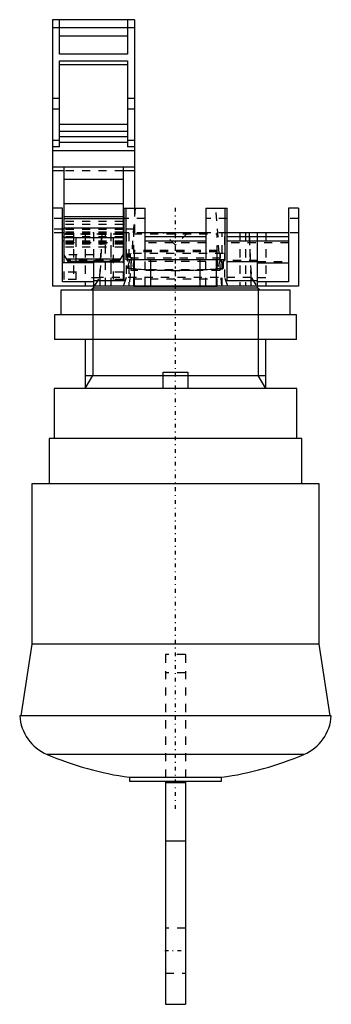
# Model space of a CAD drawing. Extents: x -19 to 19, y -88 to 32.
import ezdxf

# ---------------------------------------------------------------- set-up
doc = ezdxf.new("R2010")
doc.units = 0
doc.linetypes.add('CENTER', pattern=[1.5, 0.45, -0.5, 0.05, -0.5])
doc.linetypes.add('DASHED', pattern=[2, 1, -1])
for name, color, linetype in [('AM_0', 7, 'CONTINUOUS'), ('AM_10', 7, 'CONTINUOUS'), ('AM_3', 7, 'DASHED'), ('AM_7', 7, 'CENTER'), ('CONNECTIONPOINTS', 1, 'CONTINUOUS')]:
    doc.layers.add(name, color=color, linetype=linetype)

msp = doc.modelspace()

# ---------------------------------------------------------------- linework, layer by layer
at = {"layer": 'AM_0', "color": 7, "linetype": 'CONTINUOUS'}
for p, q in [((-5, 32.5), (-15, 32.5)), ((-15, 32.5), (-15, 9.5)), ((-14.15, 28.3), (-14.15, 32.5)), ((-5.85, 32.5), (-5.85, 28.3)), ((-5, 32.5), (-5, 9.5)), ((-5, 31.5), (-15, 31.5)), ((-5.85, 30.5), (-14.15, 30.5)), ((-5.85, 28.3), (-14.15, 28.3)), ((-14.15, 27.5), (-5.85, 27.5)), ((-14.15, 17), (-14.15, 27.5)), ((-5.85, 26.98), (-14.15, 26.98)), ((-5.85, 27.5), (-5.85, 17)), ((-14.15, 22.9), (-15, 22.9)), ((-5, 22.9), (-5.85, 22.9)), ((-14.15, 21.6), (-15, 21.6)), ((-5, 21.6), (-5.85, 21.6)), ((-5.85, 19.72), (-14.15, 19.72)), ((-5.85, 18.85), (-14.15, 18.85)), ((-5.85, 18.22), (-14.15, 18.22)), ((-14.15, 17.75), (-15, 17.75)), ((-14.15, 17), (-15, 17)), ((-5.85, 17.54), (-14.15, 17.54)), ((-5, 17.75), (-5.85, 17.75)), ((-5, 17), (-5.85, 17)), ((-5, 16.5), (-15, 16.5)), ((-5, 14.5), (-15, 14.5)), ((-13.6, 14.5), (-13.6, 3.8)), ((-6.4, 14.5), (-6.4, 3.8)), ((-13.6, 14.06), (-15, 14.06)), ((-5, 14.06), (-6.4, 14.06)), ((-6.4, 13.02), (-13.6, 13.02)), ((-6.4, 10.03), (-13.6, 10.03)), ((-15, 9.5), (-15, 0)), ((-13.8, 9.5), (-15, 9.5)), ((-13.8, 0.53), (-13.8, 9.5)), ((-6.4, 8.46), (-13.6, 8.46)), ((-6.3, 9.5), (-3.7, 9.5)), ((-6.3, 9.5), (-6.3, 0.65)), ((-6, 3.2), (-6, 9.5)), ((-3.7, 3.2), (-3.7, 9.5)), ((3.7, 9.5), (3.7, 3.2)), ((3.7, 9.5), (6.3, 9.5)), ((6, 9.5), (6, 3.2)), ((6.3, 0.65), (6.3, 9.5)), ((13.8, 9.5), (13.8, 0.53)), ((15, 9.5), (13.8, 9.5)), ((15, 9.5), (15, 0)), ((-6.4, 8.21), (-13.6, 8.21)), ((-13.6, 6.94), (-13.8, 6.94)), ((-13.6, 6.5), (-13.8, 6.5)), ((-6.4, 7.06), (-13.6, 7.06)), ((-6.3, 6.94), (-6.4, 6.94)), ((-6.3, 6.5), (-6.4, 6.5)), ((3.7, 6.5), (-3.7, 6.5)), ((13.8, 6.5), (6.3, 6.5)), ((-13.6, 6), (-13.8, 6)), ((-13.6, 5.5), (-13.8, 5.5)), ((-6.4, 5.91), (-13.6, 5.91)), ((-6.3, 6), (-6.4, 6)), ((-6.3, 5.5), (-6.4, 5.5)), ((3.7, 6), (-3.7, 6)), ((3.7, 5.5), (-3.7, 5.5)), ((13.8, 6), (6.3, 6)), ((13.8, 5.5), (6.3, 5.5)), ((10, -0.25), (10, 5.5)), ((-13.6, 3.8), (-13.15, 3.01)), ((-6.85, 3.01), (-6.4, 3.8)), ((-10, 2.85), (-13.8, 2.85)), ((-6.7, 3.28), (-13.3, 3.28)), ((-6.85, 3.02), (-13.15, 3.02)), ((-13.15, 3.01), (-6.85, 3.01)), ((-6.85, 3.01), (-13.15, 3.01)), ((-10, 2.96), (-10, 0.53)), ((-10, 2.96), (-6.3, 2.96)), ((6, 3.2), (-6, 3.2)), ((-5, 0), (-5, 3.2)), ((-3, 0), (-3, 3.2)), ((3, 0), (3, 3.2)), ((5, 0), (5, 3.2)), ((10, 2.96), (6.3, 2.96)), ((10, 0.53), (10, 2.96)), ((10, 2.85), (13.8, 2.85)), ((-10, 0.53), (-13.8, 0.53)), ((-6.3, 0.65), (-10, 0.65)), ((-5.1, -0.05), (-5.1, 0)), ((5.1, 0), (5.1, -0.05)), ((10, 0.65), (6.3, 0.65)), ((13.8, 0.53), (10, 0.53)), ((15, 0), (-15, 0)), ((-14, -0.5), (-14, -3.5)), ((14, -0.5), (-14, -0.5)), ((-10.08, -0.25), (-10.33, -0.5)), ((10.08, -0.25), (-10.08, -0.25)), ((-10, 0), (-10, -0.25)), ((5.1, -0.05), (-5.1, -0.05)), ((10.33, -0.5), (10.08, -0.25)), ((14, -3.5), (14, -0.5)), ((-14.75, -3.5), (-14.75, -6.5)), ((14.75, -3.5), (-14.75, -3.5)), ((14.75, -6.5), (14.75, -3.5)), ((14.75, -6.5), (-14.75, -6.5)), ((-11, -6.5), (-11, -12.5)), ((11, -12.5), (11, -6.5)), ((-1.5, -12.5), (-1.5, -10.5)), ((-1.5, -10.5), (1.5, -10.5)), ((1.5, -10.5), (1.5, -12.5)), ((-14.8, -12.5), (-14.8, -18.6)), ((14.8, -12.5), (-14.8, -12.5)), ((14.8, -18.6), (14.8, -12.5)), ((-15.4, -18.6), (-15.4, -24.1)), ((15.4, -18.6), (-15.4, -18.6)), ((15.4, -24.1), (15.4, -18.6)), ((-17.5, -24.1), (-17.5, -43.68)), ((17.5, -24.1), (-17.5, -24.1)), ((17.5, -43.68), (17.5, -24.1)), ((-17.5, -43.68), (-18.88, -52.4)), ((17.5, -43.68), (-17.5, -43.68)), ((18.88, -52.4), (17.5, -43.68)), ((19, -52.4), (-19, -52.4)), ((15.67, -57.11), (-15.67, -57.11)), ((-5.62, -59.91), (-5.62, -60.4)), ((-5.62, -59.91), (5.62, -59.91)), ((5.62, -60.4), (5.62, -59.91)), ((-5.62, -60.4), (5.62, -60.4)), ((-1.2, -60.4), (-1.2, -87.6)), ((1.2, -60.6), (-1.2, -60.6)), ((1.2, -60.4), (1.2, -87.6)), ((1.2, -67.69), (-1.2, -67.69)), ((-1.2, -87.6), (1.2, -87.6))]:
    msp.add_line(p, q, dxfattribs=at)
for centre, radius, start, end in [((-13.51, -52.05), 5.5, 183.6989, 246.9429), ((13.51, -52.05), 5.5, 293.0571, 356.3011), ((0, -20.31), 40, 246.9436, 261.916), ((0, -20.31), 40, 278.084, 293.0564)]:
    msp.add_arc(centre, radius, start, end, dxfattribs=at)
at = {"layer": 'AM_10', "color": 7, "linetype": 'CONTINUOUS'}
for p, q in [((-10.08, -0.25), (-10.08, -10.91)), ((10.08, -0.25), (10.08, -10.91)), ((-11, -12.5), (-10.08, -10.91)), ((-11, -10.91), (11, -10.91)), ((11, -12.5), (10.08, -10.91))]:
    msp.add_line(p, q, dxfattribs=at)
at = {"layer": 'AM_3', "color": 6, "linetype": 'DASHED'}
for p, q in [((-6.4, 14.06), (-13.6, 14.06)), ((-6.4, 8.45), (-13.6, 8.45)), ((-4.93, 9.5), (-5.63, 0)), ((-5, 9.5), (-5, 6.5)), ((5.63, 0), (4.93, 9.5)), ((-13.8, 8.26), (-15, 8.26)), ((-6.4, 7.9), (-13.6, 7.9)), ((-6.4, 7.51), (-13.6, 7.51)), ((-3.7, 8.26), (-6.3, 8.26)), ((6.3, 8.26), (3.7, 8.26)), ((15, 8.26), (13.8, 8.26)), ((-13.8, 6.94), (-15, 6.94)), ((-13.8, 6.5), (-15, 6.5)), ((-6.4, 7), (-13.6, 7)), ((-6.4, 6.94), (-13.6, 6.94)), ((-6.4, 6.89), (-13.6, 6.89)), ((-6.4, 6.58), (-13.6, 6.58)), ((-6.4, 6.57), (-13.6, 6.57)), ((-6.4, 6.5), (-13.6, 6.5)), ((-6.4, 6.46), (-13.6, 6.46)), ((-6.4, 6.41), (-13.6, 6.41)), ((-13.6, 6.39), (-6.4, 6.39)), ((-6.4, 6.3), (-13.6, 6.3)), ((-12.45, 6.5), (-12.45, 0.8)), ((-12.1, 0.8), (-12.1, 6.5)), ((-11, 6.5), (-11, 0)), ((-10, 6.5), (-10, 0)), ((-9.23, 1.04), (-8.99, 6.5)), ((-8.99, 6.5), (-9.23, 1)), ((-8.55, 0), (-8.55, 6.5)), ((-7.9, 6.5), (-7.9, 0.8)), ((-7.83, 0), (-7.83, 6.5)), ((-7.55, 0.8), (-7.55, 6.5)), ((-5, 6.94), (-6.3, 6.94)), ((-3.7, 6.5), (-6.3, 6.5)), ((-6.02, 6.5), (-6.02, 1.04)), ((-5.71, 6.5), (-5.71, 0)), ((-5.1, 0), (-5.1, 6.5)), ((-5.1, 6.39), (5.1, 6.39)), ((0, 5), (-1.5, 6.5)), ((1.5, 6.5), (0, 5)), ((6.3, 6.5), (3.7, 6.5)), ((5.1, -0.05), (5.1, 6.5)), ((5.71, 0), (5.71, 6.5)), ((6.02, 1.04), (6.02, 6.5)), ((7.83, 6.5), (7.83, 0)), ((8.55, 6.5), (8.55, 0)), ((9.23, 1), (8.99, 6.5)), ((8.99, 6.5), (9.23, 1.04)), ((10, 5.5), (10, 6.5)), ((11, 6.5), (11, 0)), ((15, 6.5), (13.8, 6.5)), ((-6.3, 5.3), (-13.8, 5.3)), ((-6.4, 6), (-13.6, 6)), ((-6.4, 5.5), (-13.6, 5.5)), ((-6.4, 5.32), (-13.6, 5.32)), ((-6.4, 5.23), (-13.6, 5.23)), ((-6.4, 5.12), (-13.6, 5.12)), ((3.7, 5.3), (-3.7, 5.3)), ((13.8, 5.3), (6.3, 5.3)), ((-10, 3.83), (-13.8, 3.83)), ((-6.4, 4.76), (-13.6, 4.76)), ((-13.6, 3.8), (-13.6, 0.8)), ((-6.4, 3.8), (-6.4, 0.8)), ((-5.85, 4), (-5.85, 2.21)), ((5.85, 4), (-5.85, 4)), ((-5.5, 3.4), (-5.5, 4)), ((-5.39, 1.92), (-5.39, 4)), ((5.1, 4.35), (-5.1, 4.35)), ((5.1, 4.17), (-5.1, 4.17)), ((-5.05, 4), (-5.05, 3.4)), ((5.05, 4), (5.05, 3.4)), ((5.39, 4), (5.39, 1.92)), ((5.5, 3.4), (5.5, 4)), ((5.85, 2.21), (5.85, 4)), ((-6.77, 3.15), (-13.23, 3.15)), ((-10, 3.11), (-6.3, 3.11)), ((-5.85, 2.21), (-5.5, 3.4)), ((5.5, 3.4), (-5.5, 3.4)), ((-5.05, 3.4), (-5.25, 1.92)), ((-3.7, 0), (-3.7, 3.2)), ((3.7, 3), (-3.7, 3)), ((3.7, 0), (3.7, 3.2)), ((5.05, 3.4), (5.25, 1.92)), ((5.85, 2.21), (5.5, 3.4)), ((10, 3.11), (6.3, 3.11)), ((10, 3), (13.8, 3)), ((-12.1, 1.71), (-13.6, 1.71)), ((-6.4, 1.71), (-7.9, 1.71)), ((5.39, 1.92), (-5.39, 1.92)), ((3.7, 2), (-3.7, 2)), ((-12.1, 0.8), (-13.6, 0.8)), ((-9.23, 1), (-11, 1)), ((-9.88, 0), (-9.26, 1)), ((-9.26, 1), (-9.23, 1.04)), ((9.23, 1.04), (-9.23, 1.04)), ((-9.23, 1), (-9.23, 0)), ((-6.4, 0.8), (-7.9, 0.8)), ((-6.02, 1.04), (-6.38, 0)), ((-5.1, 0.9), (5.1, 0.9)), ((6.38, 0), (6.02, 1.04)), ((9.23, 1.04), (9.26, 1)), ((11, 1), (9.23, 1)), ((9.23, 0), (9.23, 1)), ((9.26, 1), (9.88, 0)), ((-1.2, -44.95), (-1.2, -60.4)), ((1.2, -44.95), (-1.2, -44.95)), ((1.2, -44.95), (1.2, -60.4)), ((1.2, -47.15), (-1.2, -47.15)), ((1.2, -78.3), (-1.2, -78.3)), ((-1.2, -83.8), (1.2, -83.8))]:
    msp.add_line(p, q, dxfattribs=at)
for points in [[(-5.85, 2.21), (-5.71, 2.2), (-5.42, 2.17), (-5.12, 2.14), (-4.97, 2.12), (-4.81, 2.11), (-4.5, 2.08), (-4.18, 2.06), (-3.86, 2.04), (-3.53, 2.02), (-3.2, 2), (-3.03, 1.99), (-2.86, 1.98), (-2.52, 1.97), (-2.19, 1.96), (-1.85, 1.95), (-1.51, 1.94), (-1.18, 1.93), (-1.01, 1.93), (-0.84, 1.93), (-0.51, 1.92), (-0.17, 1.92), (0, 1.92)], [(0, 1.92), (0.17, 1.92), (0.52, 1.92), (0.86, 1.93), (1.03, 1.93), (1.21, 1.93), (1.56, 1.94), (1.9, 1.95), (2.25, 1.96), (2.59, 1.97), (2.93, 1.99), (3.1, 2), (3.26, 2), (3.6, 2.02), (3.92, 2.04), (4.24, 2.06), (4.55, 2.09), (4.86, 2.11), (5.01, 2.13), (5.15, 2.14), (5.44, 2.17), (5.72, 2.2), (5.85, 2.21)]]:
    msp.add_lwpolyline(points, dxfattribs=at)
at = {"layer": 'AM_7', "color": 4, "linetype": 'CENTER'}
for p, q in [((0, -63.74), (0, 9.85)), ((0, -0.33), (0, 6.83)), ((-1.32, -81.05), (1.32, -81.05))]:
    msp.add_line(p, q, dxfattribs=at)
at = {"layer": 'CONNECTIONPOINTS', "color": 1, "linetype": 'CONTINUOUS'}
for p in [(-10, 6.5), (-10, 6.5), (0, 6.5), (0, 6.5), (0, 6.3), (10, 6.5), (0, 0), (0, -44.95)]:
    msp.add_point(p, dxfattribs=at)

doc.saveas('drawing.dxf')
